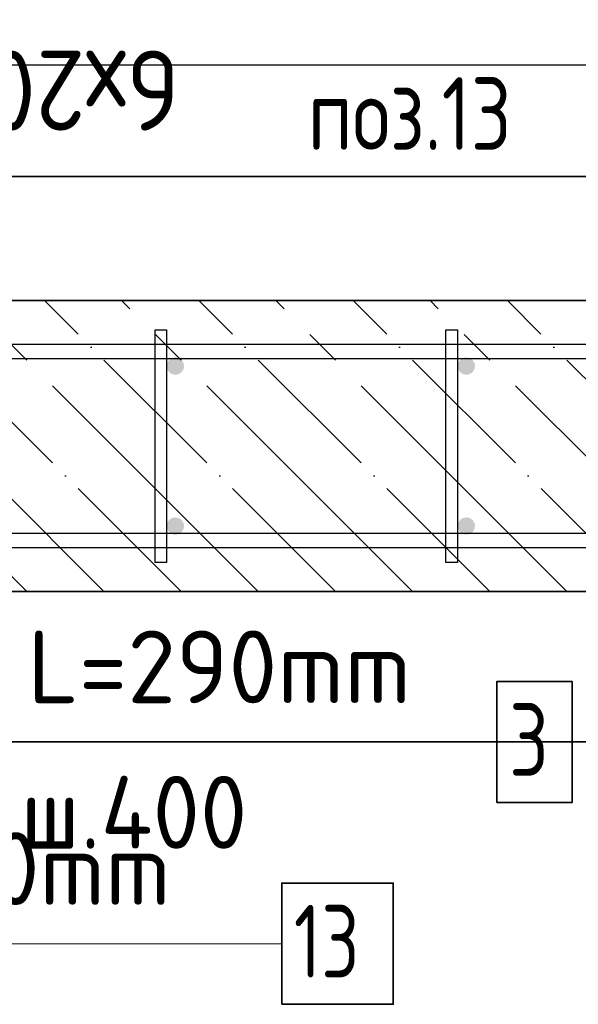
# Model space of a CAD drawing. Header units: millimetres. Extents: x -3026 to 47325, y -2839 to 55854.
# Tile 38 of 130: x 22006 to 22390, y 42365 to 43042. Entities that reach past the tile are written whole.
import ezdxf

# ---------------------------------------------------------------- set-up
doc = ezdxf.new("R2010")
doc.units = ezdxf.units.MM
doc.header["$PDMODE"] = 65
doc.linetypes.add('______11', pattern=[125, 100, -12.5, 0, -12.5])
doc.linetypes.add('______5', pattern=[275, 200, -25, 25, -25])
for name, color, linetype, lineweight in [('Standard', 7, 'Continuous', 25), ('Арм.стержн. вертикальными 1', 22, 'Continuous', 35), ('Арм.стержн.горизонт. 1', 180, 'Continuous', 35), ('Размерная линия_ общее', 7, 'Continuous', 13)]:
    doc.layers.add(name, color=color, linetype=linetype, lineweight=lineweight)
doc.layers.add('Арм.стержн.Стяжки', color=7, linetype='Continuous', lineweight=35, true_color=0x501e0f)
doc.styles.add('ISOCPEUR', font='ISOCPEUR')
doc.dimstyles.new('DIMSTYLE_3', dxfattribs={"dimtxt": 55, "dimasz": 62.5, "dimexe": 0, "dimexo": 0, "dimgap": 27.5, "dimtad": 2, "dimdec": 0, "dimrnd": 5, "dimzin": 12, "dimdsep": 46, "dimtxsty": 'ISOCPEUR', "dimblk1": 'ALL_ML_STRICH', "dimblk2": 'ALL_ML_STRICH', "dimsah": 1, "dimcen": 0, "dimclrd": 7, "dimclre": 256, "dimclrt": 7, "dimadec": 0, "dimazin": 0, "dimtfac": 1, "dimtdec": 0, "dimtix": 1, "dimtmove": 2, "dimatfit": 3, "dimfxl": 0, "dimtzin": 0, "dimlwd": 0, "dimlwe": -3, "dimarcsym": 0})

# ---------------------------------------------------------------- blocks, each defined once
blk = doc.blocks.new('ALL_ML_STRICH')
at = {"color": 0, "linetype": 'ByBlock', "lineweight": -2}
for p, q in [((0, -0.5), (0, 0.5)), ((-0.3, -0.3), (0.3, 0.3)), ((-1, 0), (0.5, 0))]:
    blk.add_line(p, q, dxfattribs=at)
blk = doc.blocks.new('*D168')
at = {"layer": 'DEFPOINTS', "color": 7, "linetype": 'Continuous', "lineweight": 13, "transparency": 33554687}
for p in [(22882.8, 43010.4), (21682.8, 42803.46), (22882.8, 42803.46)]:
    blk.add_point(p, dxfattribs=at)
at = {"layer": 'Размерная линия_ общее', "color": 253, "linetype": 'Continuous', "lineweight": -2, "true_color": 0xa0a0a0, "transparency": 33554687}
for p, q in [((21682.8, 42823.46), (21682.8, 43010.4)), ((22882.8, 42823.46), (22882.8, 43010.4))]:
    blk.add_line(p, q, dxfattribs=at)
at = {"layer": 'Размерная линия_ общее', "color": 7, "linetype": 'Continuous', "lineweight": -2, "transparency": 33554687}
blk.add_line((22882.8, 43010.4), (21682.8, 43010.4), dxfattribs=at)
at = {"layer": 'Размерная линия_ общее', "color": 7, "linetype": 'Continuous', "lineweight": 13, "transparency": 33554687, "xscale": 62.5, "yscale": 62.5, "zscale": 62.5}
for p, rotation in [((21682.8, 43010.4), 180), ((22882.8, 43010.4), 360)]:
    blk.add_blockref('ALL_ML_STRICH', p, dxfattribs=dict(at, rotation=rotation))
at = {"layer": 'Размерная линия_ общее', "color": 7, "linetype": 'Continuous', "lineweight": 13, "transparency": 33554687, "insert": (22115.3, 42965.4), "char_height": 55, "width": 2.75, "attachment_point": 1, "rotation": 180, "line_spacing_factor": 0.60241, "style": 'ISOCPEUR'}
blk.add_mtext('\\W0.91;6х200=1200', dxfattribs=at)

msp = doc.modelspace()

# ---------------------------------------------------------------- hatches: boundary and pattern name
at = {"layer": 'Арм.стержн. вертикальными 1', "linetype": 'Continuous', "lineweight": 50, "transparency": 33554687}
for points in [[(22117.05, 42807.7), (22115.1, 42809), (22112.8, 42809.46), (22110.51, 42809), (22108.56, 42807.7), (22107.26, 42805.76), (22106.8, 42803.46), (22107.26, 42801.16), (22108.56, 42799.22), (22110.51, 42797.92), (22112.8, 42797.46), (22115.1, 42797.92), (22117.05, 42799.22), (22118.35, 42801.16), (22118.8, 42803.46), (22118.35, 42805.76)], [(22317.05, 42807.7), (22315.1, 42809), (22312.8, 42809.46), (22310.51, 42809), (22308.56, 42807.7), (22307.26, 42805.76), (22306.8, 42803.46), (22307.26, 42801.16), (22308.56, 42799.22), (22310.51, 42797.92), (22312.8, 42797.46), (22315.1, 42797.92), (22317.05, 42799.22), (22318.35, 42801.16), (22318.8, 42803.46), (22318.35, 42805.76)], [(22117.05, 42697.7), (22115.1, 42699), (22112.8, 42699.46), (22110.51, 42699), (22108.56, 42697.7), (22107.26, 42695.76), (22106.8, 42693.46), (22107.26, 42691.16), (22108.56, 42689.22), (22110.51, 42687.92), (22112.8, 42687.46), (22115.1, 42687.92), (22117.05, 42689.22), (22118.35, 42691.16), (22118.8, 42693.46), (22118.35, 42695.76)], [(22317.05, 42697.7), (22315.1, 42699), (22312.8, 42699.46), (22310.51, 42699), (22308.56, 42697.7), (22307.26, 42695.76), (22306.8, 42693.46), (22307.26, 42691.16), (22308.56, 42689.22), (22310.51, 42687.92), (22312.8, 42687.46), (22315.1, 42687.92), (22317.05, 42689.22), (22318.35, 42691.16), (22318.8, 42693.46), (22318.35, 42695.76)]]:
    msp.add_hatch(color=34, dxfattribs=at).paths.add_polyline_path(points)

# ---------------------------------------------------------------- linework, layer by layer
at = {"layer": 'Standard', "color": 52, "linetype": 'Continuous', "lineweight": -3, "transparency": 33554687}
for p, q in [((23124.8, 42933.78), (21361.47, 42933.78)), ((21361.47, 42933.78), (23124.8, 42933.78)), ((21361.47, 42544.94), (23124.8, 42544.94)), ((23124.8, 42544.94), (21361.47, 42544.94))]:
    msp.add_line(p, q, dxfattribs=at)
at = {"layer": 'Standard', "color": 7, "linetype": 'Continuous', "lineweight": 35, "transparency": 33554687}
for p, q in [((22922.8, 42848.46), (21472.8, 42848.46)), ((21472.8, 42648.46), (22922.8, 42648.46))]:
    msp.add_line(p, q, dxfattribs=at)
at = {"layer": 'Standard', "color": 253, "linetype": '______11', "lineweight": -3, "true_color": 0xababab, "transparency": 33554687}
for p, q in [((22010.69, 42648.46), (21810.69, 42848.46)), ((22116.75, 42648.46), (21916.75, 42848.46)), ((22222.82, 42648.46), (22022.82, 42848.46)), ((22328.88, 42648.46), (22128.88, 42848.46)), ((22434.95, 42648.46), (22234.95, 42848.46)), ((22541.02, 42648.46), (22341.02, 42848.46))]:
    msp.add_line(p, q, dxfattribs=at)
at = {"layer": 'Standard', "color": 253, "linetype": '______5', "lineweight": -3, "true_color": 0xababab, "transparency": 33554687}
for p, q in [((22063.72, 42648.46), (21863.72, 42848.46)), ((22169.78, 42648.46), (21969.78, 42848.46)), ((22275.85, 42648.46), (22075.85, 42848.46)), ((22381.92, 42648.46), (22181.92, 42848.46)), ((22487.98, 42648.46), (22287.98, 42848.46))]:
    msp.add_line(p, q, dxfattribs=at)
at = {"layer": 'Арм.стержн. вертикальными 1', "color": 7, "linetype": 'Continuous', "lineweight": 13, "transparency": 33554687}
msp.add_line((21769.88, 42406.22), (22185.88, 42406.22), dxfattribs=at)
at = {"layer": 'Арм.стержн. вертикальными 1', "color": 7, "linetype": 'Continuous', "lineweight": 35, "transparency": 33554687}
msp.add_lwpolyline([(22185.88, 42364.56), (22262.54, 42364.56), (22262.54, 42447.89), (22185.88, 42447.89), (22185.88, 42364.56)], dxfattribs=at)
at = {"layer": 'Арм.стержн.горизонт. 1', "color": 52, "linetype": 'Continuous', "lineweight": 25, "transparency": 33554687}
for p, q in [((22922.8, 42848.46), (21472.8, 42848.46)), ((22922.8, 42648.46), (21472.8, 42648.46))]:
    msp.add_line(p, q, dxfattribs=at)
at = {"layer": 'Арм.стержн.горизонт. 1', "color": 4, "linetype": 'Continuous', "lineweight": 25, "transparency": 33554687}
for points in [[(21502.8, 42818.46), (22892.8, 42818.46), (22892.8, 42808.46), (21502.8, 42808.46), (21502.8, 42818.46)], [(21502.8, 42818.46), (22892.8, 42818.46), (22892.8, 42808.46), (21502.8, 42808.46), (21502.8, 42818.46)], [(21502.8, 42818.46), (22892.8, 42818.46), (22892.8, 42808.46), (21502.8, 42808.46), (21502.8, 42818.46)], [(21502.8, 42818.46), (22892.8, 42818.46), (22892.8, 42808.46), (21502.8, 42808.46), (21502.8, 42818.46)], [(21502.8, 42818.46), (22892.8, 42818.46), (22892.8, 42808.46), (21502.8, 42808.46), (21502.8, 42818.46)], [(21502.8, 42818.46), (22892.8, 42818.46), (22892.8, 42808.46), (21502.8, 42808.46), (21502.8, 42818.46)], [(21502.8, 42818.46), (22892.8, 42818.46), (22892.8, 42808.46), (21502.8, 42808.46), (21502.8, 42818.46)], [(21502.8, 42818.46), (22892.8, 42818.46), (22892.8, 42808.46), (21502.8, 42808.46), (21502.8, 42818.46)], [(21502.8, 42818.46), (22892.8, 42818.46), (22892.8, 42808.46), (21502.8, 42808.46), (21502.8, 42818.46)], [(21502.8, 42818.46), (22892.8, 42818.46), (22892.8, 42808.46), (21502.8, 42808.46), (21502.8, 42818.46)], [(21502.8, 42818.46), (22892.8, 42818.46), (22892.8, 42808.46), (21502.8, 42808.46), (21502.8, 42818.46)], [(21502.8, 42818.46), (22892.8, 42818.46), (22892.8, 42808.46), (21502.8, 42808.46), (21502.8, 42818.46)], [(21502.8, 42818.46), (22892.8, 42818.46), (22892.8, 42808.46), (21502.8, 42808.46), (21502.8, 42818.46)], [(21502.8, 42818.46), (22892.8, 42818.46), (22892.8, 42808.46), (21502.8, 42808.46), (21502.8, 42818.46)], [(21502.8, 42688.46), (22892.8, 42688.46), (22892.8, 42678.46), (21502.8, 42678.46), (21502.8, 42688.46)], [(21502.8, 42688.46), (22892.8, 42688.46), (22892.8, 42678.46), (21502.8, 42678.46), (21502.8, 42688.46)], [(21502.8, 42688.46), (22892.8, 42688.46), (22892.8, 42678.46), (21502.8, 42678.46), (21502.8, 42688.46)], [(21502.8, 42688.46), (22892.8, 42688.46), (22892.8, 42678.46), (21502.8, 42678.46), (21502.8, 42688.46)], [(21502.8, 42688.46), (22892.8, 42688.46), (22892.8, 42678.46), (21502.8, 42678.46), (21502.8, 42688.46)], [(21502.8, 42688.46), (22892.8, 42688.46), (22892.8, 42678.46), (21502.8, 42678.46), (21502.8, 42688.46)], [(21502.8, 42688.46), (22892.8, 42688.46), (22892.8, 42678.46), (21502.8, 42678.46), (21502.8, 42688.46)], [(21502.8, 42688.46), (22892.8, 42688.46), (22892.8, 42678.46), (21502.8, 42678.46), (21502.8, 42688.46)], [(21502.8, 42688.46), (22892.8, 42688.46), (22892.8, 42678.46), (21502.8, 42678.46), (21502.8, 42688.46)], [(21502.8, 42688.46), (22892.8, 42688.46), (22892.8, 42678.46), (21502.8, 42678.46), (21502.8, 42688.46)], [(21502.8, 42688.46), (22892.8, 42688.46), (22892.8, 42678.46), (21502.8, 42678.46), (21502.8, 42688.46)], [(21502.8, 42688.46), (22892.8, 42688.46), (22892.8, 42678.46), (21502.8, 42678.46), (21502.8, 42688.46)], [(21502.8, 42688.46), (22892.8, 42688.46), (22892.8, 42678.46), (21502.8, 42678.46), (21502.8, 42688.46)], [(21502.8, 42688.46), (22892.8, 42688.46), (22892.8, 42678.46), (21502.8, 42678.46), (21502.8, 42688.46)]]:
    msp.add_lwpolyline(points, dxfattribs=at)
at = {"layer": 'Арм.стержн.Стяжки', "color": 7, "linetype": 'Continuous', "lineweight": 13, "transparency": 33554687}
msp.add_line((21969.8, 42544.94), (22333.8, 42544.94), dxfattribs=at)
at = {"layer": 'Арм.стержн.Стяжки', "color": 40, "linetype": 'Continuous', "lineweight": 25, "transparency": 33554687}
for points in [[(22098.8, 42668.46), (22098.8, 42828.46), (22106.8, 42828.46), (22106.8, 42668.46), (22098.8, 42668.46)], [(22098.8, 42668.46), (22098.8, 42828.46), (22106.8, 42828.46), (22106.8, 42668.46), (22098.8, 42668.46)], [(22098.8, 42668.46), (22098.8, 42828.46), (22106.8, 42828.46), (22106.8, 42668.46), (22098.8, 42668.46)], [(22098.8, 42668.46), (22098.8, 42828.46), (22106.8, 42828.46), (22106.8, 42668.46), (22098.8, 42668.46)], [(22098.8, 42668.46), (22098.8, 42828.46), (22106.8, 42828.46), (22106.8, 42668.46), (22098.8, 42668.46)], [(22098.8, 42668.46), (22098.8, 42828.46), (22106.8, 42828.46), (22106.8, 42668.46), (22098.8, 42668.46)], [(22098.8, 42668.46), (22098.8, 42828.46), (22106.8, 42828.46), (22106.8, 42668.46), (22098.8, 42668.46)], [(22298.8, 42668.46), (22298.8, 42828.46), (22306.8, 42828.46), (22306.8, 42668.46), (22298.8, 42668.46)], [(22298.8, 42668.46), (22298.8, 42828.46), (22306.8, 42828.46), (22306.8, 42668.46), (22298.8, 42668.46)], [(22298.8, 42668.46), (22298.8, 42828.46), (22306.8, 42828.46), (22306.8, 42668.46), (22298.8, 42668.46)], [(22298.8, 42668.46), (22298.8, 42828.46), (22306.8, 42828.46), (22306.8, 42668.46), (22298.8, 42668.46)], [(22298.8, 42668.46), (22298.8, 42828.46), (22306.8, 42828.46), (22306.8, 42668.46), (22298.8, 42668.46)], [(22298.8, 42668.46), (22298.8, 42828.46), (22306.8, 42828.46), (22306.8, 42668.46), (22298.8, 42668.46)], [(22298.8, 42668.46), (22298.8, 42828.46), (22306.8, 42828.46), (22306.8, 42668.46), (22298.8, 42668.46)]]:
    msp.add_lwpolyline(points, dxfattribs=at)
at = {"layer": 'Арм.стержн.Стяжки', "color": 7, "linetype": 'Continuous', "lineweight": 35, "transparency": 33554687}
msp.add_lwpolyline([(22333.8, 42503.28), (22385.46, 42503.28), (22385.46, 42586.61), (22333.8, 42586.61), (22333.8, 42503.28)], dxfattribs=at)

# ---------------------------------------------------------------- texts
at = {"layer": 'Standard', "color": 7, "linetype": 'Continuous', "lineweight": 18, "transparency": 33554687, "insert": (22273.86, 42977.1), "char_height": 50, "width": 159.9747, "attachment_point": 5, "style": 'ISOCPEUR'}
msp.add_mtext('\\A1;{\\fISOCPEUR|i0|b0;\\H50.000000;\\W0.800000;\\C7;поз.13}\\P', dxfattribs=at)
at = {"layer": 'Арм.стержн. вертикальными 1', "color": 7, "linetype": 'Continuous', "lineweight": 25, "transparency": 33554687, "char_height": 50, "attachment_point": 7, "style": 'ISOCPEUR'}
for s, insert, width in [('\\W0.96;ø12 L=4300mm ', (21690.88, 42432.89), 493.7748), ('\\W0.75;13', (22194.21, 42382.89), 78.7136)]:
    msp.add_mtext(s, dxfattribs=dict(at, insert=insert, width=width))
at = {"layer": 'Арм.стержн.Стяжки', "color": 7, "linetype": 'Continuous', "lineweight": 25, "transparency": 33554687, "char_height": 50, "attachment_point": 7, "style": 'ISOCPEUR'}
for s, insert, width in [('\\W0.98;ø8 L=290mm ', (21903.8, 42571.61), 429.2107), ('\\W0.78;3', (22342.13, 42521.61), 54.4012), ('\\W0.95;ш.400 ', (22006.3, 42471.61), 223.7056)]:
    msp.add_mtext(s, dxfattribs=dict(at, insert=insert, width=width))

# ---------------------------------------------------------------- dimensions: what is measured, and where the dimension line sits
at = {"layer": 'Размерная линия_ общее', "color": 7, "linetype": 'Continuous', "lineweight": 13, "transparency": 33554687}
dim = msp.add_linear_dim(base=(21682.8, 43010.4), p1=(22882.8, 42823.46), p2=(21682.8, 42823.46), angle=180, text='\\W0.91;6х200=1200', dimstyle='DIMSTYLE_3', override={"dimpost": '<>', "dimclrd": 7, "dimclre": 253, "dimclrt": 7, "dimlwd": 0, "dimlwe": 65533}, dxfattribs=at)
dim.commit()
dim.dimension.update_dxf_attribs({"geometry": '*D168', "text_midpoint": (22282.8, 43037.9), "dimtype": 160})

doc.saveas('drawing.dxf')
